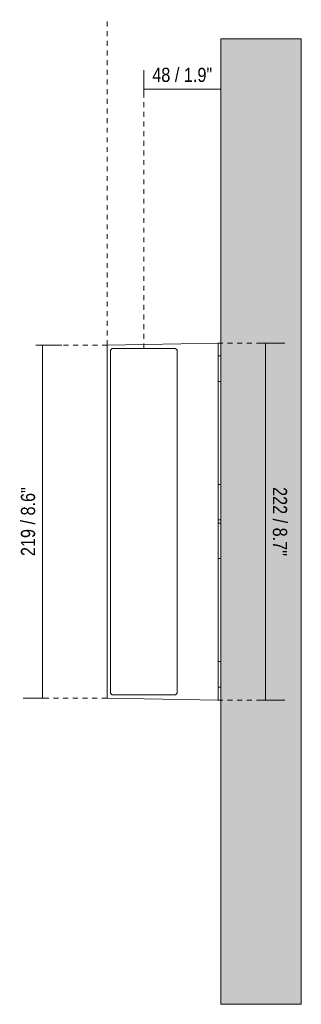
# Model space of a CAD drawing. Header units: millimetres. Extents: x -6889 to -4787, y 134 to 6891.
# Tile 3 of 3: x -6238 to -6063, y 6279 to 6891. Entities that reach past the tile are written whole.
import ezdxf

# ---------------------------------------------------------------- set-up
doc = ezdxf.new("R2010")
doc.units = ezdxf.units.MM
doc.linetypes.add('Dash', pattern=[6, 3, -3])
doc.layers.add('A-ANNO-DIMS', color=7, linetype='Dash', lineweight=9, true_color=0xd2d2d2)
for name, color, linetype, lineweight in [('A-ANNO-DIMS-4', 7, 'Continuous', 9), ('A-WALL', 7, 'Continuous', 9), ('E-LITE-EQPM', 7, 'Continuous', 20)]:
    doc.layers.add(name, color=color, linetype=linetype, lineweight=lineweight)
doc.styles.add('Arial Narrow', font='ARIALN.TTF', dxfattribs={"height": 8.8})
doc.dimstyles.new('FARO_-_2_2mm_Arial_Narrow_mm_Inch_Left', dxfattribs={"dimscale": 304.8, "dimtxt": 9.006193, "dimasz": 0, "dimexe": 0.03937, "dimexo": 0.0625, "dimgap": 0.006562, "dimtad": 1, "dimdec": 0, "dimzin": 0, "dimdsep": 46, "dimtxsty": 'Arial Narrow', "dimblk1": 'NONE', "dimblk2": 'NONE', "dimsah": 1, "dimcen": 0.09, "dimadec": 0, "dimazin": 0, "dimtfac": 1, "dimtdec": 4, "dimtix": 1, "dimtmove": 0, "dimatfit": 3, "dimfxl": 0.013123, "dimfxlon": 1, "dimtvp": 1, "dimtolj": 1, "dimtzin": 0, "dimarcsym": 2})
doc.dimstyles.new('FARO_-_2_2mm_Arial_Narrow_mm_Inch_Right', dxfattribs={"dimscale": 304.8, "dimtxt": 9.006193, "dimasz": 0, "dimexe": 0.03937, "dimexo": 0.0625, "dimgap": 0.006562, "dimtad": 1, "dimdec": 0, "dimzin": 0, "dimdsep": 46, "dimtxsty": 'Arial Narrow', "dimblk1": 'NONE', "dimblk2": 'NONE', "dimsah": 1, "dimcen": 0.09, "dimadec": 0, "dimazin": 0, "dimtfac": 1, "dimtdec": 4, "dimtix": 1, "dimtmove": 0, "dimatfit": 3, "dimfxl": 0.013123, "dimfxlon": 1, "dimtvp": 1, "dimtolj": 1, "dimtzin": 0, "dimarcsym": 2})

# ---------------------------------------------------------------- blocks, each defined once
blk = doc.blocks.new('71900 - 71900 DORO-13 LED White wall lamp-549250-Planta_PDF')
at = {"layer": 'E-LITE-EQPM'}
for p, q in [((-3268.96, 6682.49), (-3270.46, 6682.49)), ((-3270.46, 6666.49), (-3268.96, 6666.49)), ((-3268.96, 6602.52), (-3270.46, 6602.52)), ((-3270.46, 6580.52), (-3268.96, 6580.52)), ((-3268.96, 6578.47), (-3270.46, 6578.47)), ((-3270.46, 6556.47), (-3268.96, 6556.47)), ((-3268.96, 6492.5), (-3270.46, 6492.5)), ((-3270.46, 6476.5), (-3268.96, 6476.5))]:
    blk.add_line(p, q, dxfattribs=at)
blk = doc.blocks.new('DIMBLOCK3-Planta_PDF')
at = {"layer": 'A-ANNO-DIMS-4', "color": 251, "true_color": 0x5b5b5b, "transparency": 16777216}
for p, q in [((-6160.87, 6847.88), (-6160.87, 6860.13)), ((-6113.19, 6847.88), (-6113.19, 6860.13)), ((-6160.87, 6848.13), (-6113.19, 6848.13)), ((-6160.87, 6848.13), (-6160.87, 6844.13)), ((-6113.19, 6848.13), (-6113.19, 6844.13))]:
    blk.add_line(p, q, dxfattribs=at)
at = {"layer": 'A-ANNO-DIMS-4', "color": 0, "transparency": 16777216, "insert": (-6155.69, 6861.5), "char_height": 8.8, "width": 44.7736, "attachment_point": 1, "line_spacing_factor": 0.974696, "style": 'Arial Narrow'}
blk.add_mtext('48 / 1.9"', dxfattribs=at)
blk = doc.blocks.new('_None')
blk = doc.blocks.new('DIMBLOCK4-Planta_PDF')
at = {"layer": 'A-ANNO-DIMS-4', "color": 251, "true_color": 0x5b5b5b, "transparency": 16777216}
for p, q in [((-6223.86, 6689.19), (-6227.86, 6689.19)), ((-6224.11, 6689.19), (-6211.86, 6689.19)), ((-6223.86, 6689.19), (-6223.86, 6469.79)), ((-6219.86, 6469.79), (-6235.86, 6469.79)), ((-6223.86, 6469.79), (-6219.86, 6469.79))]:
    blk.add_line(p, q, dxfattribs=at)
at = {"layer": 'A-ANNO-DIMS-4', "color": 0, "transparency": 16777216, "insert": (-6237.23, 6558.05), "char_height": 8.8, "width": 51.464, "attachment_point": 1, "rotation": 90, "line_spacing_factor": 0.974696, "style": 'Arial Narrow'}
blk.add_mtext('219 / 8.6"', dxfattribs=at)
blk = doc.blocks.new('DIMBLOCK5-Planta_PDF')
at = {"layer": 'A-ANNO-DIMS-4', "color": 251, "true_color": 0x5b5b5b, "transparency": 16777216}
for p, q in [((-6089.36, 6690.39), (-6073.36, 6690.39)), ((-6085.36, 6690.39), (-6089.36, 6690.39)), ((-6085.36, 6468.59), (-6085.36, 6690.39)), ((-6089.36, 6468.59), (-6073.36, 6468.59)), ((-6085.36, 6468.59), (-6089.36, 6468.59))]:
    blk.add_line(p, q, dxfattribs=at)
at = {"layer": 'A-ANNO-DIMS-4', "color": 0, "transparency": 16777216, "insert": (-6071.99, 6600.94), "char_height": 8.8, "width": 51.464, "attachment_point": 1, "rotation": 270, "line_spacing_factor": 0.974696, "style": 'Arial Narrow'}
blk.add_mtext('222 / 8.7"', dxfattribs=at)

msp = doc.modelspace()

# ---------------------------------------------------------------- hatches: boundary and pattern name
at = {"layer": 'A-WALL', "true_color": 0xf7f7f7}
msp.add_hatch(color=7, dxfattribs=at).paths.add_polyline_path([(-6063.19, 6279.5), (-6063.19, 6879.5), (-6113.19, 6879.5), (-6113.19, 6279.5)])

# ---------------------------------------------------------------- linework, layer by layer
at = {"layer": 'A-ANNO-DIMS'}
for p, q in [((-6183.69, 6689.19), (-6183.69, 6891.4)), ((-6160.87, 6687.1), (-6160.87, 6857.73)), ((-6183.69, 6689.19), (-6225.99, 6689.19)), ((-6114.99, 6690.39), (-6088.19, 6690.39)), ((-6183.99, 6469.79), (-6218.99, 6469.79)), ((-6114.99, 6468.59), (-6088.19, 6468.59))]:
    msp.add_line(p, q, dxfattribs=at)
at = {"layer": 'A-WALL', "color": 253, "true_color": 0xaaaaaa}
for p, q in [((-6113.19, 6279.5), (-6113.19, 6879.5)), ((-6113.19, 6879.5), (-6063.19, 6879.5)), ((-6063.19, 6879.5), (-6063.19, 6279.5)), ((-6113.19, 6279.5), (-6063.19, 6279.5))]:
    msp.add_line(p, q, dxfattribs=at)
at = {"layer": 'E-LITE-EQPM'}
for p, q in [((-6114.69, 6690.39), (-6183.69, 6689.19)), ((-6183.69, 6689.19), (-6183.69, 6469.79)), ((-6114.69, 6468.59), (-6114.69, 6690.39)), ((-6180.67, 6687.1), (-6181.67, 6686.1)), ((-6181.67, 6686.1), (-6181.67, 6472.89)), ((-6141.25, 6687.1), (-6180.67, 6687.1)), ((-6140.25, 6686.1), (-6141.25, 6687.1)), ((-6140.25, 6472.89), (-6140.25, 6686.1)), ((-6183.69, 6469.79), (-6114.69, 6468.59)), ((-6181.67, 6472.89), (-6180.67, 6471.89)), ((-6180.67, 6471.89), (-6141.25, 6471.89)), ((-6141.25, 6471.89), (-6140.25, 6472.89))]:
    msp.add_line(p, q, dxfattribs=at)

# ---------------------------------------------------------------- block references
msp.add_blockref('71900 - 71900 DORO-13 LED White wall lamp-549250-Planta_PDF', (-2844.23, 0), dxfattribs=at)

# ---------------------------------------------------------------- dimensions: what is measured, and where the dimension line sits
at = {"layer": 'A-ANNO-DIMS', "color": 251, "linetype": 'Continuous', "true_color": 0x5b5b5b}
dim = msp.add_linear_dim(base=(-6113.19, 6848.13), p1=(-6160.87, 6844.13), p2=(-6113.19, 6844.13), dimstyle='FARO_-_2_2mm_Arial_Narrow_mm_Inch_Left', override={"dimpost": '<>', "dimfxl": 47.675763}, dxfattribs=at)
dim.commit()
dim.dimension.update_dxf_attribs({"geometry": 'DIMBLOCK3-Planta_PDF', "text_midpoint": (-6137.03, 6855.82)})
for base, p1, p2, dimstyle, override, picture, middle in [((-6223.86, 6469.79), (-6227.86, 6689.19), (-6219.86, 6469.79), 'FARO_-_2_2mm_Arial_Narrow_mm_Inch_Left', {"dimpost": '<>', "dimfxl": 219.551926}, 'DIMBLOCK4-Planta_PDF', (-6231.56, 6579.49)), ((-6085.36, 6690.39), (-6089.36, 6468.59), (-6089.36, 6690.39), 'FARO_-_2_2mm_Arial_Narrow_mm_Inch_Right', {"dimtad": 4, "dimpost": '<>', "dimfxl": 221.806126}, 'DIMBLOCK5-Planta_PDF', (-6077.66, 6579.49))]:
    dim = msp.add_linear_dim(base=base, p1=p1, p2=p2, angle=90, dimstyle=dimstyle, override=override, dxfattribs=at)
    dim.commit()
    dim.dimension.update_dxf_attribs({"geometry": picture, "text_midpoint": middle})

doc.saveas('drawing.dxf')
